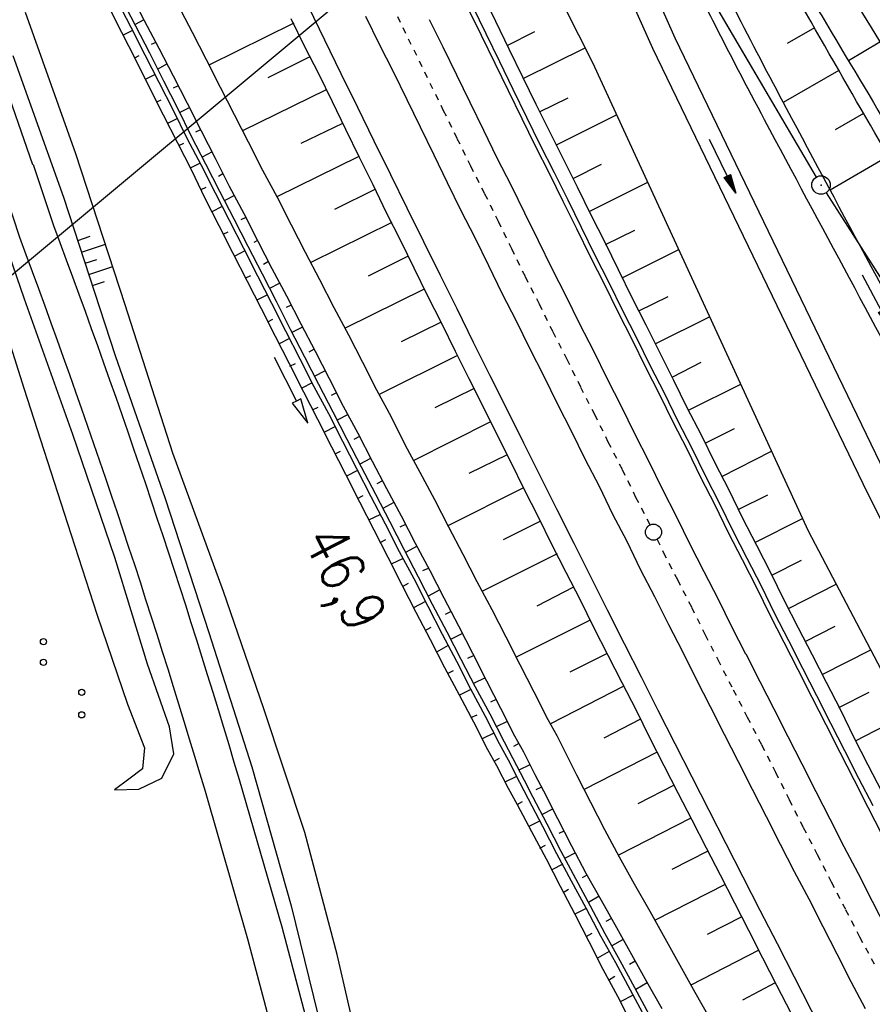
# Model space of a CAD drawing. Extents: x 448150 to 449332, y 437108 to 438384.
# Tile 155 of 172: x 448324 to 448393, y 438033 to 438112. Entities that reach past the tile are written whole.
import ezdxf

# ---------------------------------------------------------------- set-up
doc = ezdxf.new("R2010")
doc.units = 0
doc.header["$LTSCALE"] = 2
doc.header["$MEASUREMENT"] = 0
doc.linetypes.add('ACAD_ISO10W100W', pattern=[0.5, 0.25, -0.25])
doc.linetypes.add('AUSGEZOGEN', pattern=[0])
doc.layers.get('0').update_dxf_attribs({"linetype": 'AUSGEZOGEN'})
for name, color, linetype in [('211-GRENZL-BAB', 7, 'AUSGEZOGEN'), ('211-GRENZP-BAB', 7, 'AUSGEZOGEN'), ('212-GRENZL-BAB', 7, 'AUSGEZOGEN'), ('212-GRENZP-BAB', 7, 'AUSGEZOGEN'), ('BOESCHG', 250, 'AUSGEZOGEN'), ('DB-Bahnachse', 7, 'CONTINUOUS'), ('DB-Bestand', 8, 'CONTINUOUS'), ('DB-Boeschungen', 15, 'CONTINUOUS'), ('DB-Gleisachsen', 7, 'CONTINUOUS'), ('DB-GRABEN', 15, 'AUSGEZOGEN'), ('DB-Kabelanalagen', 15, 'CONTINUOUS'), ('DB-LS-Waende', 15, 'CONTINUOUS'), ('MULDE', 250, 'AUSGEZOGEN'), ('PFEILTOP', 200, 'AUSGEZOGEN'), ('Planeinteilung', 250, 'CONTINUOUS'), ('RAHMEN', 7, 'AUSGEZOGEN'), ('SCHLITZRINNE', 200, 'AUSGEZOGEN')]:
    doc.layers.add(name, color=color, linetype=linetype)
doc.styles.add('ROMANS', font='romans.shx', dxfattribs={"width": 0.8})

# ---------------------------------------------------------------- blocks, each defined once
blk = doc.blocks.new('PRIM_AC1_86')
at = {"layer": 'DB-Bestand', "color": 253, "linetype": 'Continuous'}
for points in [[(723.572, 99.884), (723.734, 101.92)], [(725.46, 99.734), (725.621, 101.771)], [(722.579, 99.962), (722.663, 101.029)], [(724.516, 99.809), (724.595, 100.809)], [(726.403, 99.659), (726.485, 100.687)]]:
    blk.add_lwpolyline(points, dxfattribs=at)
blk = doc.blocks.new('PRIM_A86_149')
at = {"layer": 'DB-Bestand', "color": 253, "linetype": 'Continuous'}
for centre in [(756.502, 86.204), (758.189, 85.502), (751.53, 84.911), (753.069, 84.271)]:
    blk.add_circle(centre, 0.25, dxfattribs=at)
blk = doc.blocks.new('PFEIL2')
at = {"color": 0}
for p, q in [((0.88, 0.002), (-2.401, -0.012)), ((0.881, -0.271), (0.879, 0.276)), ((0.879, 0.276), (2.429, 0.009)), ((0.911, 0.27), (0.879, 0.265)), ((0.965, 0.261), (0.879, 0.246)), ((1.019, 0.252), (0.879, 0.228)), ((1.073, 0.242), (0.879, 0.209)), ((1.127, 0.233), (0.879, 0.191)), ((1.181, 0.224), (0.879, 0.172)), ((1.235, 0.214), (0.879, 0.154)), ((1.289, 0.205), (0.879, 0.135)), ((1.343, 0.196), (0.879, 0.117)), ((1.397, 0.187), (0.879, 0.098)), ((1.451, 0.177), (0.879, 0.08)), ((1.505, 0.168), (0.879, 0.061)), ((1.559, 0.159), (0.88, 0.043)), ((1.613, 0.149), (0.88, 0.024)), ((1.668, 0.14), (0.88, 0.006)), ((1.722, 0.131), (0.88, -0.013)), ((1.776, 0.121), (0.88, -0.031)), ((1.83, 0.112), (0.88, -0.05)), ((1.884, 0.103), (0.88, -0.068)), ((1.938, 0.094), (0.88, -0.087)), ((1.992, 0.084), (0.88, -0.105)), ((2.046, 0.075), (0.88, -0.124)), ((2.1, 0.066), (0.88, -0.142)), ((2.154, 0.056), (0.88, -0.161)), ((2.208, 0.047), (0.88, -0.179)), ((2.262, 0.038), (0.881, -0.198)), ((2.316, 0.029), (0.881, -0.216)), ((2.37, 0.019), (0.881, -0.235)), ((2.424, 0.01), (0.881, -0.253)), ((2.429, 0.009), (0.881, -0.271))]:
    blk.add_line(p, q, dxfattribs=at)
blk = doc.blocks.new('1135594')
at = {"layer": 'RAHMEN'}
blk.add_line((25, 589), (25, 5), dxfattribs=at)
blk = doc.blocks.new('GST')
at = {"color": 0}
blk.add_circle((0, 0), 0.75, dxfattribs=at)
blk.add_point((0, 0), dxfattribs=at)

msp = doc.modelspace()

# ---------------------------------------------------------------- hatches: boundary and pattern name
at = {"layer": 'SCHLITZRINNE'}
h = msp.add_hatch(dxfattribs=at)
h.set_pattern_fill('_USER,_O', color=256, scale=1.5, angle=45, pattern_type=0)
h.set_pattern_definition([(346.6471, (448402.703, 438130.2319), (0.3464215, 1.459449), [])])
edge = h.paths.add_edge_path()
edge.add_arc((449904.241, 439087.127), 1777.856, 203.318125, 203.482666)
edge.add_arc((450830.09, 439489.365), 2787.308, 203.482666, 203.768673)
edge.add_arc((449457.11, 438884.705), 1287.078, 203.768673, 204.197754)
edge.add_arc((451276.919, 439702.474), 3282.184, 204.197754, 204.466449)
edge.add_arc((449906.006, 439078.682), 1776.024, 204.466449, 205.272973)
edge.add_arc((449910.816, 439080.953), 1781.344, 205.272973, 206.078292)
edge.add_arc((451264.489, 439743.474), 3288.448, 206.078292, 206.346738)
edge.add_arc((449467.425, 438853.485), 1283.076, 206.346738, 206.776498)
edge.add_arc((450802.564, 439527.226), 2778.577, 206.776498, 207.063192)
edge.add_arc((449911.383, 439071.907), 1777.817, 207.063191, 207.421606)
edge.add_arc((450110.431, 439175.179), 2002.061, 207.421606, 207.779675)
edge.add_arc((450110.948, 439175.452), 2002.646, 207.779675, 208.137692)
edge.add_arc((450111.73, 439175.87), 2003.533, 208.137692, 208.495408)
edge.add_arc((450113.785, 439176.985), 2005.87, 208.495408, 208.852916)
edge.add_arc((450109.179, 439174.448), 2000.613, 208.852916, 209.211314)
edge.add_arc((450108.358, 439173.989), 1999.672, 209.211314, 209.569796)
edge.add_arc((450107.203, 439173.333), 1998.343, 209.569796, 209.928803)
edge.add_arc((450102.314, 439170.519), 1992.703, 209.928803, 210.288319)
edge.add_arc((450111.316, 439175.777), 2003.127, 210.288319, 210.645775)
edge.add_arc((450119.743, 439180.769), 2012.922, 210.645775, 211.002361)
edge.add_arc((450119.644, 439180.71), 2012.806, 211.002361, 211.359165)
edge.add_arc((450107.59, 439173.364), 1998.691, 211.359165, 211.717226)
edge.add_arc((450101.479, 439169.587), 1991.506, 211.717226, 212.076564)
edge.add_arc((450113.556, 439177.156), 2005.759, 212.076564, 212.434624)
edge.add_arc((450112.626, 439176.565), 2004.657, 212.434624, 212.79251)
edge.add_arc((450107.744, 439173.42), 1998.85, 212.79251, 213.150917)
edge.add_arc((450108.762, 439174.085), 2000.066, 213.150917, 213.509547)
edge.add_arc((450105.418, 439171.871), 1996.056, 213.509547, 213.868537)
edge.add_arc((450110.46, 439175.254), 2002.127, 213.868537, 214.225936)
edge.add_arc((450122.838, 439183.675), 2017.098, 214.225936, 214.582007)
edge.add_arc((450116.672, 439179.424), 2009.609, 214.582007, 214.939825)
edge.add_arc((450097.028, 439165.7), 1985.645, 214.939825, 215.299796)
edge.add_arc((450097.522, 439166.05), 1986.251, 215.299796, 215.6597)
edge.add_arc((450116.045, 439179.34), 2009.049, 215.6597, 216.017557)
edge.add_arc((450123.924, 439185.069), 2018.791, 216.017557, 216.373476)
edge.add_arc((450109.338, 439174.325), 2000.675, 216.373476, 216.722463)
edge.add_arc((450119.644, 439180.71), 2013.306, 211.128908, 211.359165)
edge.add_arc((450107.59, 439173.364), 1999.191, 211.359165, 211.717226)
edge.add_arc((450101.479, 439169.587), 1992.006, 211.717226, 212.076564)
edge.add_arc((450113.556, 439177.156), 2006.259, 212.076564, 212.234447)
h = msp.add_hatch(dxfattribs=at)
h.set_pattern_fill('_USER,_O', color=256, scale=1.5, angle=45, pattern_type=0)
h.set_pattern_definition([(347.6119, (448421.49, 438100.1306), (0.321798, 1.4650754), [])])
edge = h.paths.add_edge_path()
edge.add_arc((449904.241, 439087.127), 1777.856, 203.318125, 203.482666)
edge.add_arc((450830.09, 439489.365), 2787.308, 203.482666, 203.768673)
edge.add_arc((449457.11, 438884.705), 1287.078, 203.768673, 204.197754)
edge.add_arc((451276.919, 439702.474), 3282.184, 204.197754, 204.466449)
edge.add_arc((449906.006, 439078.682), 1776.024, 204.466449, 205.272973)
edge.add_arc((449910.816, 439080.953), 1781.344, 205.272973, 206.078292)
edge.add_arc((451264.489, 439743.474), 3288.448, 206.078292, 206.346738)
edge.add_arc((449467.425, 438853.485), 1283.076, 206.346738, 206.776498)
edge.add_arc((450802.564, 439527.226), 2778.577, 206.776498, 207.063192)
edge.add_arc((449911.383, 439071.907), 1777.817, 207.063191, 207.421606)
edge.add_arc((450110.431, 439175.179), 2002.061, 207.421606, 207.779675)
edge.add_arc((450110.948, 439175.452), 2002.646, 207.779675, 208.137692)
edge.add_arc((450111.73, 439175.87), 2003.533, 208.137692, 208.495408)
edge.add_arc((450113.785, 439176.985), 2005.87, 208.495408, 208.852916)
edge.add_arc((450109.179, 439174.448), 2000.613, 208.852916, 209.211314)
edge.add_arc((450108.358, 439173.989), 1999.672, 209.211314, 209.569796)
edge.add_arc((450107.203, 439173.333), 1998.343, 209.569796, 209.928803)
edge.add_arc((450102.314, 439170.519), 1992.703, 209.928803, 210.288319)
edge.add_arc((450111.316, 439175.777), 2003.127, 210.288319, 210.645775)
edge.add_arc((450119.743, 439180.769), 2012.922, 210.645775, 211.002361)
edge.add_arc((450119.644, 439180.71), 2012.806, 211.002361, 211.359165)
edge.add_arc((450107.59, 439173.364), 1998.691, 211.359165, 211.717226)
edge.add_arc((450101.479, 439169.587), 1991.506, 211.717226, 212.076564)
edge.add_arc((450113.556, 439177.156), 2005.759, 212.076564, 212.434624)
edge.add_arc((450112.626, 439176.565), 2004.657, 212.434624, 212.79251)
edge.add_arc((450107.744, 439173.42), 1998.85, 212.79251, 213.150917)
edge.add_arc((450108.762, 439174.085), 2000.066, 213.150917, 213.509547)
edge.add_arc((450105.418, 439171.871), 1996.056, 213.509547, 213.868537)
edge.add_arc((450110.46, 439175.254), 2002.127, 213.868537, 214.225936)
edge.add_arc((450122.838, 439183.675), 2017.098, 214.225936, 214.582007)
edge.add_arc((450116.672, 439179.424), 2009.609, 214.582007, 214.939825)
edge.add_arc((450097.028, 439165.7), 1985.645, 214.939825, 215.299796)
edge.add_arc((450097.522, 439166.05), 1986.251, 215.299796, 215.6597)
edge.add_arc((450116.045, 439179.34), 2009.049, 215.6597, 216.017557)
edge.add_arc((450123.924, 439185.069), 2018.791, 216.017557, 216.373476)
edge.add_arc((450109.338, 439174.325), 2000.675, 216.373476, 216.722463)
edge.add_arc((450113.556, 439177.156), 2006.259, 212.277367, 212.434624)
edge.add_arc((450112.626, 439176.565), 2005.157, 212.434624, 212.79251)
edge.add_arc((450107.744, 439173.42), 1999.35, 212.79251, 213.090756)
h = msp.add_hatch(dxfattribs=at)
h.set_pattern_fill('_USER,_O', color=256, scale=1.5, angle=45, pattern_type=0)
h.set_pattern_definition([(348.87313, (448443.181, 438066.7889), (0.289473, 1.4718034), [])])
edge = h.paths.add_edge_path()
edge.add_arc((449904.241, 439087.127), 1777.856, 203.318125, 203.482666)
edge.add_arc((450830.09, 439489.365), 2787.308, 203.482666, 203.768673)
edge.add_arc((449457.11, 438884.705), 1287.078, 203.768673, 204.197754)
edge.add_arc((451276.919, 439702.474), 3282.184, 204.197754, 204.466449)
edge.add_arc((449906.006, 439078.682), 1776.024, 204.466449, 205.272973)
edge.add_arc((449910.816, 439080.953), 1781.344, 205.272973, 206.078292)
edge.add_arc((451264.489, 439743.474), 3288.448, 206.078292, 206.346738)
edge.add_arc((449467.425, 438853.485), 1283.076, 206.346738, 206.776498)
edge.add_arc((450802.564, 439527.226), 2778.577, 206.776498, 207.063192)
edge.add_arc((449911.383, 439071.907), 1777.817, 207.063191, 207.421606)
edge.add_arc((450110.431, 439175.179), 2002.061, 207.421606, 207.779675)
edge.add_arc((450110.948, 439175.452), 2002.646, 207.779675, 208.137692)
edge.add_arc((450111.73, 439175.87), 2003.533, 208.137692, 208.495408)
edge.add_arc((450113.785, 439176.985), 2005.87, 208.495408, 208.852916)
edge.add_arc((450109.179, 439174.448), 2000.613, 208.852916, 209.211314)
edge.add_arc((450108.358, 439173.989), 1999.672, 209.211314, 209.569796)
edge.add_arc((450107.203, 439173.333), 1998.343, 209.569796, 209.928803)
edge.add_arc((450102.314, 439170.519), 1992.703, 209.928803, 210.288319)
edge.add_arc((450111.316, 439175.777), 2003.127, 210.288319, 210.645775)
edge.add_arc((450119.743, 439180.769), 2012.922, 210.645775, 211.002361)
edge.add_arc((450119.644, 439180.71), 2012.806, 211.002361, 211.359165)
edge.add_arc((450107.59, 439173.364), 1998.691, 211.359165, 211.717226)
edge.add_arc((450101.479, 439169.587), 1991.506, 211.717226, 212.076564)
edge.add_arc((450113.556, 439177.156), 2005.759, 212.076564, 212.434624)
edge.add_arc((450112.626, 439176.565), 2004.657, 212.434624, 212.79251)
edge.add_arc((450107.744, 439173.42), 1998.85, 212.79251, 213.150917)
edge.add_arc((450108.762, 439174.085), 2000.066, 213.150917, 213.509547)
edge.add_arc((450105.418, 439171.871), 1996.056, 213.509547, 213.868537)
edge.add_arc((450110.46, 439175.254), 2002.127, 213.868537, 214.225936)
edge.add_arc((450122.838, 439183.675), 2017.098, 214.225936, 214.582007)
edge.add_arc((450116.672, 439179.424), 2009.609, 214.582007, 214.939825)
edge.add_arc((450097.028, 439165.7), 1985.645, 214.939825, 215.299796)
edge.add_arc((450097.522, 439166.05), 1986.251, 215.299796, 215.6597)
edge.add_arc((450116.045, 439179.34), 2009.049, 215.6597, 216.017557)
edge.add_arc((450123.924, 439185.069), 2018.791, 216.017557, 216.373476)
edge.add_arc((450109.338, 439174.325), 2000.675, 216.373476, 216.722463)
edge.add_arc((450107.744, 439173.42), 1999.35, 213.133824, 213.150917)
edge.add_arc((450108.762, 439174.085), 2000.566, 213.150917, 213.509547)
edge.add_arc((450105.418, 439171.871), 1996.556, 213.509547, 213.868537)
edge.add_arc((450110.46, 439175.254), 2002.627, 213.868537, 214.225936)
edge.add_arc((450122.838, 439183.675), 2017.598, 214.225936, 214.582007)
edge.add_arc((450116.672, 439179.424), 2010.109, 214.582007, 214.805817)

# ---------------------------------------------------------------- linework, layer by layer
at = {"layer": '211-GRENZL-BAB', "flags": 128}
for points in [[(448388.09, 438099.566), (448356.986, 438152.543)], [(448388.875, 438098.288), (448401.338, 438078.849)]]:
    msp.add_lwpolyline(points, dxfattribs=at)
at = {"layer": '212-GRENZL-BAB', "flags": 128}
for points in [[(448388.09, 438099.567), (448369.814, 438130.694)], [(448388.875, 438098.288), (448409.215, 438066.562)]]:
    msp.add_lwpolyline(points, dxfattribs=at)
at = {"layer": 'BOESCHG'}
for p, q in [((448387.935, 438111.654), (448385.736, 438110.396)), ((448390.685, 438108.998), (448393.234, 438110.521)), ((448389.924, 438108.184), (448385.408, 438105.592)), ((448391.92, 438104.717), (448389.612, 438103.382)), ((448393.932, 438101.26), (448389.205, 438098.494))]:
    msp.add_line(p, q, dxfattribs=at)
msp.add_lwpolyline([(448350.993, 438147.555), (448357.453, 438133.515), (448369.955, 438108.841), (448387.434, 438070.894), (448413.496, 438021.297), (448441.736, 437968.594), (448452.56, 437949.707), (448465.649, 437926.233)], dxfattribs=at)
at = {"layer": 'BOESCHG', "flags": 128}
for points in [[(448379.349, 438127.959, -0.000261), (448391.578, 438107.504, -0.000529), (448397.599, 438097.397, -0.000088), (448414.225, 438069.409, 0.000498), (448417.178, 438064.446, 0.005422), (448424.455, 438052.543, 0.003603), (448435.728, 438034.827, 0.004021), (448440.725, 438027.233, 0.002111), (448450.417, 438012.889, 0.006524), (448455.937, 438005.017, 0.001802), (448476.395, 437976.85, 0.012201), (448477.526, 437975.38, 0.002652), (448482.929, 437968.778)], [(448482.122, 437967.893, -0.000944), (448476.91, 437974.806, -0.004303), (448475.783, 437976.334, -0.00062), (448452.409, 438008.685, -0.005394), (448449.768, 438012.434, -0.00315), (448443.887, 438021.093, -0.002068), (448435.071, 438034.372, -0.002776), (448423.085, 438052.809, -0.004709), (448416.183, 438063.782, -0.003954), (448415.535, 438064.852, -0.000133), (448396.591, 438096.746, -0.003573), (448390.613, 438106.983, -0.001784), (448378.861, 438127.61)]]:
    msp.add_lwpolyline(points, format="xyb", dxfattribs=at)
at = {"layer": 'DB-Bahnachse', "linetype": 'ACAD_ISO10W100W'}
for p, q in [((448345.788, 438129.641), (448357.854, 438104.961)), ((448357.854, 438104.961), (448358.96, 438102.692)), ((448358.96, 438102.692), (448360.05, 438100.47)), ((448360.05, 438100.47), (448361.203, 438098.216)), ((448361.203, 438098.216), (448362.292, 438095.994)), ((448362.292, 438095.994), (448363.382, 438093.772)), ((448363.382, 438093.772), (448364.488, 438091.502)), ((448364.488, 438091.502), (448365.625, 438089.296)), ((448365.625, 438089.296), (448366.73, 438087.026)), ((448366.73, 438087.026), (448367.868, 438084.82)), ((448367.868, 438084.82), (448368.973, 438082.55)), ((448368.973, 438082.55), (448370.111, 438080.344)), ((448370.111, 438080.344), (448371.201, 438078.122)), ((448371.201, 438078.122), (448372.353, 438075.868)), ((448372.353, 438075.868), (448373.443, 438073.646)), ((448373.443, 438073.646), (448374.596, 438071.392)), ((448374.596, 438071.392), (448374.602, 438071.381)), ((448375.174, 438070.214), (448375.686, 438069.17)), ((448375.686, 438069.17), (448376.824, 438066.963)), ((448376.824, 438066.963), (448377.977, 438064.709)), ((448377.977, 438064.709), (448379.066, 438062.487)), ((448379.066, 438062.487), (448380.094, 438060.494)), ((448380.094, 438060.494), (448381.357, 438058.027)), ((448381.357, 438058.027), (448382.494, 438055.82)), ((448382.494, 438055.82), (448383.647, 438053.566)), ((448383.647, 438053.566), (448384.785, 438051.359)), ((448384.785, 438051.359), (448385.874, 438049.138)), ((448385.874, 438049.138), (448387.027, 438046.883)), ((448387.027, 438046.883), (448388.165, 438044.677)), ((448388.165, 438044.677), (448389.302, 438042.47)), ((448389.302, 438042.47), (448390.455, 438040.216)), ((448390.455, 438040.216), (448391.593, 438038.01)), ((448391.593, 438038.01), (448392.778, 438035.819))]:
    msp.add_line(p, q, dxfattribs=at)
at = {"layer": 'DB-Bahnachse', "linetype": 'Continuous'}
msp.add_ellipse((448374.888, 438070.797), major_axis=(-0.46, 0.46), ratio=1, start_param=2.750434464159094, end_param=9.03361977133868, dxfattribs=at)
at = {"layer": 'DB-Bestand', "linetype": 'Continuous'}
for p, q in [((448328.08, 438101.455), (448323.981, 438112.907)), ((448322.973, 438109.414), (448327.077, 438097.946)), ((448324.575, 438100.544), (448322.014, 438107.952)), ((448332.071, 438089.221), (448328.08, 438101.455)), ((448323.902, 438089.673), (448320.224, 438100.364)), ((448326.28, 438095.613), (448324.645, 438100.567)), ((448323.517, 438094.66), (448321.882, 438099.614)), ((448327.077, 438097.946), (448331.262, 438085.101)), ((448320.167, 438094.112), (448323.858, 438082.456)), ((448327.824, 438078.719), (448323.902, 438089.673)), ((448335.934, 438077.199), (448332.071, 438089.221)), ((448331.262, 438085.101), (448335.297, 438073.528)), ((448323.858, 438082.456), (448327.397, 438071.493)), ((448331.232, 438068.733), (448327.824, 438078.719)), ((448340.043, 438065.999), (448335.934, 438077.199)), ((448335.297, 438073.528), (448338.857, 438062.669)), ((448327.397, 438071.493), (448329.776, 438064.143)), ((448333.878, 438060.112), (448331.232, 438068.733)), ((448343.271, 438056.577), (448340.043, 438065.999)), ((448329.776, 438064.143), (448332.251, 438056.856)), ((448338.857, 438062.669), (448342.34, 438051.788)), ((448335.651, 438055.021), (448333.878, 438060.112)), ((448332.251, 438056.856), (448333.641, 438053.322)), ((448346.618, 438046.456), (448343.271, 438056.577)), ((448336.015, 438052.842), (448335.651, 438055.021)), ((448333.641, 438053.322), (448333.482, 438051.625)), ((448335.033, 438050.875), (448336.015, 438052.842)), ((448333.482, 438051.625), (448332.374, 438050.788)), ((448342.34, 438051.788), (448345.518, 438040.52)), ((448332.374, 438050.788), (448331.194, 438049.913)), ((448333.173, 438049.985), (448335.033, 438050.875)), ((448341.332, 438050.735), (448341.332, 438050.735)), ((448344.785, 438038.791), (448341.332, 438050.735)), ((448331.194, 438049.913), (448333.173, 438049.985)), ((448338.569, 438049.782), (448338.569, 438049.782)), ((448342.022, 438037.838), (448338.569, 438049.782)), ((448349.244, 438036.579), (448346.618, 438046.456)), ((448345.518, 438040.52), (448347.695, 438031.728)), ((448347.071, 438030.166), (448344.785, 438038.791)), ((448344.308, 438029.213), (448342.022, 438037.838)), ((448351.46, 438026.965), (448349.244, 438036.579))]:
    msp.add_line(p, q, dxfattribs=at)
for centre in [(447702.074, 437861.294), (447699.311, 437860.341)]:
    msp.add_ellipse(centre, major_axis=(-256.1, 615.59), ratio=1, start_param=4.606245, end_param=4.677255, dxfattribs=at)
at = {"layer": 'DB-Boeschungen', "linetype": 'Continuous'}
for p, q in [((448360.974, 438114.453), (448362.079, 438112.184)), ((448336.302, 438113.564), (448337.504, 438111.315)), ((448345.729, 438112.024), (448338.84, 438108.629)), ((448345.495, 438112.421), (448346.6, 438110.151)), ((448362.079, 438112.184), (448363.169, 438109.962)), ((448337.504, 438111.315), (448338.639, 438109.088)), ((448363.026, 438110.233), (448365.282, 438111.348)), ((448346.6, 438110.151), (448347.737, 438107.945)), ((448363.169, 438109.962), (448364.275, 438107.692)), ((448364.368, 438107.565), (448369.354, 438110.027)), ((448338.639, 438109.088), (448339.774, 438106.86)), ((448347.036, 438109.294), (448343.64, 438107.612)), ((448347.737, 438107.945), (448348.843, 438105.675)), ((448364.275, 438107.692), (448365.364, 438105.47)), ((448339.774, 438106.86), (448340.908, 438104.632)), ((448348.362, 438106.634), (448341.589, 438103.296)), ((448348.843, 438105.675), (448349.933, 438103.453)), ((448365.364, 438105.47), (448366.454, 438103.248)), ((448365.661, 438104.842), (448367.979, 438105.987)), ((448340.908, 438104.632), (448342.043, 438102.405)), ((448367.023, 438102.169), (448371.901, 438104.616)), ((448349.683, 438103.898), (448346.318, 438102.279)), ((448349.933, 438103.453), (448351.038, 438101.184)), ((448366.454, 438103.248), (448367.607, 438100.994)), ((448342.043, 438102.405), (448343.201, 438100.133)), ((448350.997, 438101.243), (448344.358, 438097.972)), ((448351.038, 438101.184), (448352.128, 438098.962)), ((448367.607, 438100.994), (448368.697, 438098.772)), ((448368.37, 438099.455), (448370.68, 438100.618)), ((448343.201, 438100.133), (448344.38, 438097.928)), ((448369.662, 438096.773), (448374.423, 438099.14)), ((448352.314, 438098.547), (448349.039, 438096.935)), ((448352.128, 438098.962), (448353.233, 438096.692)), ((448368.697, 438098.772), (448369.803, 438096.503)), ((448344.38, 438097.928), (448345.515, 438095.7)), ((448353.233, 438096.692), (448354.386, 438094.438)), ((448353.676, 438095.874), (448347.126, 438092.649)), ((448369.803, 438096.503), (448370.94, 438094.296)), ((448345.515, 438095.7), (448346.65, 438093.473)), ((448371.002, 438094.106), (448373.371, 438095.268)), ((448354.386, 438094.438), (448355.476, 438092.216)), ((448370.94, 438094.296), (448372.03, 438092.074)), ((448346.65, 438093.473), (448347.83, 438091.268)), ((448372.357, 438091.392), (448376.936, 438093.685)), ((448355.009, 438093.168), (448351.755, 438091.533)), ((448355.476, 438092.216), (448356.581, 438089.947)), ((448372.03, 438092.074), (448373.135, 438089.805)), ((448347.83, 438091.268), (448348.987, 438088.996)), ((448356.311, 438090.482), (448349.894, 438087.326)), ((448356.581, 438089.947), (448357.719, 438087.74)), ((448373.135, 438089.805), (448374.273, 438087.598)), ((448373.696, 438088.725), (448376.071, 438089.901)), ((448348.987, 438088.996), (448350.167, 438086.791)), ((448375.036, 438086.059), (448379.442, 438088.245)), ((448357.673, 438087.809), (448354.442, 438086.22)), ((448357.719, 438087.74), (448358.824, 438085.471)), ((448374.273, 438087.598), (448375.363, 438085.376)), ((448350.167, 438086.791), (448351.302, 438084.563)), ((448358.824, 438085.471), (448359.914, 438083.249)), ((448358.995, 438085.106), (448352.662, 438081.944)), ((448375.363, 438085.376), (448376.515, 438083.122)), ((448351.302, 438084.563), (448352.437, 438082.336)), ((448376.391, 438083.344), (448378.757, 438084.561)), ((448359.914, 438083.249), (448361.067, 438080.995)), ((448376.515, 438083.122), (448377.605, 438080.9)), ((448352.437, 438082.336), (448353.616, 438080.131)), ((448360.352, 438082.44), (448357.166, 438080.873)), ((448377.73, 438080.678), (448381.956, 438082.786)), ((448361.067, 438080.995), (448362.157, 438078.773)), ((448377.605, 438080.9), (448378.743, 438078.694)), ((448353.616, 438080.131), (448354.774, 438077.859)), ((448361.69, 438079.725), (448355.452, 438076.594)), ((448379.07, 438078.011), (448381.453, 438079.203)), ((448362.157, 438078.773), (448363.31, 438076.519)), ((448378.743, 438078.694), (448379.848, 438076.424)), ((448354.774, 438077.859), (448355.953, 438075.654)), ((448363.031, 438077.072), (448359.934, 438075.55)), ((448380.425, 438075.297), (448384.459, 438077.354)), ((448363.31, 438076.519), (448364.415, 438074.249)), ((448379.848, 438076.424), (448380.986, 438074.218)), ((448355.953, 438075.654), (448357.133, 438073.449)), ((448364.348, 438074.376), (448358.222, 438071.311)), ((448364.415, 438074.249), (448365.552, 438072.042)), ((448380.986, 438074.218), (448382.075, 438071.996)), ((448381.764, 438072.63), (448384.155, 438073.832)), ((448357.133, 438073.449), (448358.268, 438071.222)), ((448365.552, 438072.042), (448366.658, 438069.773)), ((448382.075, 438071.996), (448383.228, 438069.742)), ((448383.104, 438069.964), (448386.964, 438071.914)), ((448358.268, 438071.222), (448359.447, 438069.017)), ((448365.724, 438071.678), (448362.692, 438070.167)), ((448366.658, 438069.773), (448367.795, 438067.566)), ((448383.228, 438069.742), (448384.366, 438067.535)), ((448359.447, 438069.017), (448360.582, 438066.789)), ((448367.072, 438069.03), (448361.035, 438066.01)), ((448384.491, 438067.313), (448386.878, 438068.525)), ((448367.795, 438067.566), (448368.948, 438065.312)), ((448384.366, 438067.535), (448385.456, 438065.313)), ((448360.582, 438066.789), (448361.784, 438064.54)), ((448368.403, 438066.344), (448365.434, 438064.802)), ((448385.822, 438064.61), (448389.698, 438066.585)), ((448368.948, 438065.312), (448370.038, 438063.09)), ((448385.456, 438065.313), (448386.609, 438063.059)), ((448361.784, 438064.54), (448362.919, 438062.312)), ((448369.751, 438063.661), (448363.759, 438060.664)), ((448387.184, 438061.937), (448389.622, 438063.179)), ((448362.919, 438062.312), (448364.054, 438060.085)), ((448370.038, 438063.09), (448371.191, 438060.836)), ((448386.609, 438063.059), (448387.746, 438060.852)), ((448371.145, 438060.979), (448368.113, 438059.468)), ((448371.191, 438060.836), (448372.328, 438058.63)), ((448387.746, 438060.852), (448388.883, 438058.646)), ((448388.572, 438059.281), (448392.496, 438061.261)), ((448364.054, 438060.085), (448365.189, 438057.857)), ((448372.328, 438058.63), (448373.481, 438056.376)), ((448388.883, 438058.646), (448390.036, 438056.392)), ((448365.189, 438057.857), (448366.324, 438055.63)), ((448372.484, 438058.312), (448366.531, 438055.274)), ((448389.908, 438056.591), (448392.361, 438057.841)), ((448373.481, 438056.376), (448374.571, 438054.154)), ((448390.036, 438056.392), (448391.126, 438054.17)), ((448391.267, 438053.9), (448395.276, 438055.971)), ((448366.324, 438055.63), (448367.049, 438054.316)), ((448373.837, 438055.642), (448370.852, 438054.121)), ((448367.049, 438054.316), (448367.98, 438052.489)), ((448374.571, 438054.154), (448375.724, 438051.9)), ((448391.126, 438054.17), (448392.264, 438051.963)), ((448375.199, 438052.969), (448369.274, 438049.95)), ((448367.98, 438052.489), (448368.661, 438051.153)), ((448392.264, 438051.963), (448393.401, 438049.757)), ((448368.661, 438051.153), (448369.796, 438048.925)), ((448375.724, 438051.9), (448376.861, 438049.693)), ((448376.561, 438050.296), (448373.62, 438048.798)), ((448376.861, 438049.693), (448377.999, 438047.487)), ((448369.796, 438048.925), (448370.931, 438046.698)), ((448377.923, 438047.623), (448372.042, 438044.626)), ((448377.999, 438047.487), (448379.152, 438045.233)), ((448370.931, 438046.698), (448372.11, 438044.493)), ((448379.285, 438044.95), (448376.389, 438043.474)), ((448379.152, 438045.233), (448380.289, 438043.026)), ((448372.11, 438044.493), (448373.334, 438042.311)), ((448380.289, 438043.026), (448381.442, 438040.772)), ((448373.334, 438042.311), (448374.581, 438040.084)), ((448380.695, 438042.264), (448374.964, 438039.351)), ((448374.581, 438040.084), (448375.805, 438037.902)), ((448381.442, 438040.772), (448382.58, 438038.566)), ((448382.053, 438039.626), (448379.246, 438038.196)), ((448382.58, 438038.566), (448383.733, 438036.311)), ((448375.805, 438037.902), (448377.029, 438035.72)), ((448383.421, 438036.946), (448377.929, 438034.11)), ((448383.733, 438036.311), (448384.87, 438034.105)), ((448377.029, 438035.72), (448378.253, 438033.537)), ((448384.761, 438034.28), (448382.109, 438032.893)), ((448384.87, 438034.105), (448386.023, 438031.851)), ((448378.253, 438033.537), (448379.477, 438031.355))]:
    msp.add_line(p, q, dxfattribs=at)
at = {"layer": 'DB-Gleisachsen', "linetype": 'Continuous'}
for p, q in [((448351.536, 438112.596), (448352.641, 438110.327)), ((448356.72, 438112.335), (448357.81, 438110.113)), ((448352.641, 438110.327), (448353.779, 438108.12)), ((448357.81, 438110.113), (448358.916, 438107.844)), ((448353.779, 438108.12), (448354.884, 438105.85)), ((448358.916, 438107.844), (448360.005, 438105.622)), ((448354.884, 438105.85), (448355.974, 438103.628)), ((448360.005, 438105.622), (448361.111, 438103.352)), ((448355.974, 438103.628), (448357.079, 438101.359)), ((448361.111, 438103.352), (448362.201, 438101.13)), ((448357.079, 438101.359), (448358.169, 438099.137)), ((448362.201, 438101.13), (448363.354, 438098.876)), ((448358.169, 438099.137), (448359.275, 438096.867)), ((448363.354, 438098.876), (448364.443, 438096.654)), ((448359.275, 438096.867), (448360.412, 438094.661)), ((448364.443, 438096.654), (448365.533, 438094.432)), ((448360.412, 438094.661), (448361.517, 438092.391)), ((448365.533, 438094.432), (448366.639, 438092.163)), ((448361.517, 438092.391), (448362.607, 438090.17)), ((448366.639, 438092.163), (448367.776, 438089.956)), ((448362.607, 438090.17), (448363.76, 438087.915)), ((448367.776, 438089.956), (448368.881, 438087.687)), ((448363.76, 438087.915), (448364.85, 438085.693)), ((448368.881, 438087.687), (448370.019, 438085.48)), ((448364.85, 438085.693), (448366.003, 438083.439)), ((448370.019, 438085.48), (448371.124, 438083.211)), ((448366.003, 438083.439), (448367.093, 438081.217)), ((448371.124, 438083.211), (448372.262, 438081.004)), ((448367.093, 438081.217), (448368.246, 438078.963)), ((448372.262, 438081.004), (448373.352, 438078.782)), ((448368.246, 438078.963), (448369.336, 438076.741)), ((448373.352, 438078.782), (448374.505, 438076.528)), ((448369.336, 438076.741), (448370.473, 438074.535)), ((448374.505, 438076.528), (448375.594, 438074.306)), ((448370.473, 438074.535), (448371.578, 438072.265)), ((448375.594, 438074.306), (448376.747, 438072.052)), ((448371.578, 438072.265), (448372.716, 438070.059)), ((448376.747, 438072.052), (448377.837, 438069.83)), ((448372.716, 438070.059), (448373.821, 438067.789)), ((448377.837, 438069.83), (448378.975, 438067.624)), ((448373.821, 438067.789), (448374.959, 438065.583)), ((448378.975, 438067.624), (448380.128, 438065.369)), ((448374.959, 438065.583), (448376.112, 438063.329)), ((448380.128, 438065.369), (448381.217, 438063.148)), ((448376.112, 438063.329), (448377.249, 438061.122)), ((448381.217, 438063.148), (448382.355, 438060.941)), ((448377.249, 438061.122), (448378.339, 438058.9)), ((448382.355, 438060.941), (448382.357, 438060.936)), ((448382.361, 438060.939), (448383.496, 438058.711)), ((448378.339, 438058.9), (448378.343, 438058.892)), ((448378.343, 438058.892), (448379.478, 438056.664)), ((448383.496, 438058.711), (448384.631, 438056.484)), ((448379.478, 438056.664), (448380.613, 438054.436)), ((448384.631, 438056.484), (448385.766, 438054.256)), ((448380.613, 438054.436), (448381.748, 438052.209)), ((448385.766, 438054.256), (448386.901, 438052.029)), ((448381.748, 438052.209), (448382.883, 438049.981)), ((448386.901, 438052.029), (448388.036, 438049.801)), ((448382.883, 438049.981), (448384.018, 438047.754)), ((448388.036, 438049.801), (448389.171, 438047.573)), ((448384.018, 438047.754), (448385.153, 438045.526)), ((448389.171, 438047.573), (448390.306, 438045.346)), ((448385.153, 438045.526), (448386.288, 438043.299)), ((448390.306, 438045.346), (448391.485, 438043.141)), ((448386.288, 438043.299), (448387.467, 438041.094)), ((448391.485, 438043.141), (448392.62, 438040.914)), ((448387.467, 438041.094), (448388.602, 438038.866)), ((448392.62, 438040.914), (448393.755, 438038.686)), ((448388.602, 438038.866), (448389.737, 438036.639)), ((448389.737, 438036.639), (448390.872, 438034.411)), ((448390.872, 438034.411), (448392.051, 438032.206))]:
    msp.add_line(p, q, dxfattribs=at)
at = {"layer": 'DB-GRABEN', "linetype": 'Continuous'}
for p, q in [((448332.472, 438114.474), (448333.607, 438112.246)), ((448330.645, 438113.543), (448331.78, 438111.315)), ((448331.403, 438113.929), (448332.538, 438111.701)), ((448331.738, 438114.08), (448332.891, 438111.826)), ((448333.584, 438112.291), (448332.871, 438111.927)), ((448332.891, 438111.826), (448334.029, 438109.62)), ((448333.607, 438112.246), (448334.809, 438109.997)), ((448331.78, 438111.315), (448332.915, 438109.088)), ((448332.674, 438111.434), (448331.916, 438111.048)), ((448332.538, 438111.701), (448333.672, 438109.474)), ((448334.541, 438110.47), (448334.176, 438110.298)), ((448332.84, 438109.233), (448333.205, 438109.404)), ((448333.672, 438109.474), (448334.807, 438107.246)), ((448334.029, 438109.62), (448335.182, 438107.365)), ((448334.809, 438109.997), (448335.944, 438107.769)), ((448332.915, 438109.088), (448334.005, 438106.838)), ((448335.429, 438108.708), (448334.714, 438108.318)), ((448334.49, 438107.87), (448333.732, 438107.484)), ((448334.807, 438107.246), (448335.965, 438104.974)), ((448335.182, 438107.365), (448336.319, 438105.159)), ((448335.944, 438107.769), (448337.079, 438105.542)), ((448334.005, 438106.838), (448335.14, 438104.61)), ((448336.352, 438106.967), (448335.951, 438106.763)), ((448334.631, 438105.662), (448334.996, 438105.833)), ((448337.079, 438105.542), (448338.214, 438103.314)), ((448335.14, 438104.61), (448336.298, 438102.338)), ((448335.965, 438104.974), (448337.055, 438102.724)), ((448336.319, 438105.159), (448337.424, 438102.889)), ((448337.26, 438105.185), (448336.503, 438104.799)), ((448336.305, 438104.306), (448335.504, 438103.897)), ((448338.168, 438103.403), (448337.767, 438103.199)), ((448338.214, 438103.314), (448339.349, 438101.086)), ((448336.298, 438102.338), (448337.433, 438100.11)), ((448336.411, 438102.115), (448336.812, 438102.32)), ((448337.055, 438102.724), (448338.235, 438100.519)), ((448337.424, 438102.889), (448338.577, 438100.635)), ((448339.106, 438101.596), (448338.297, 438101.175)), ((448338.135, 438100.702), (448337.325, 438100.281)), ((448338.577, 438100.635), (448339.715, 438098.429)), ((448339.349, 438101.086), (448340.506, 438098.814)), ((448337.433, 438100.11), (448338.523, 438097.86)), ((448338.235, 438100.519), (448339.37, 438098.291)), ((448339.994, 438099.834), (448339.645, 438099.615)), ((448338.227, 438098.551), (448338.628, 438098.755)), ((448339.37, 438098.291), (448340.505, 438096.064)), ((448339.715, 438098.429), (448340.868, 438096.175)), ((448340.506, 438098.814), (448341.686, 438096.61)), ((448338.523, 438097.86), (448339.658, 438095.633)), ((448340.937, 438098.08), (448340.135, 438097.671)), ((448339.937, 438097.178), (448339.091, 438096.746)), ((448340.505, 438096.064), (448341.662, 438093.792)), ((448340.868, 438096.175), (448342.005, 438093.968)), ((448341.845, 438096.298), (448341.444, 438096.093)), ((448341.686, 438096.61), (448342.821, 438094.382)), ((448339.658, 438095.633), (448340.793, 438093.405)), ((448340.004, 438094.948), (448340.417, 438095.135)), ((448342.795, 438094.432), (448342.492, 438094.258)), ((448342.821, 438094.382), (448343.955, 438092.154)), ((448341.765, 438093.575), (448340.955, 438093.154)), ((448341.662, 438093.792), (448342.797, 438091.564)), ((448342.005, 438093.968), (448343.158, 438091.714)), ((448340.793, 438093.405), (448341.951, 438091.133)), ((448343.672, 438092.722), (448343.275, 438092.488)), ((448343.955, 438092.154), (448345.135, 438089.95)), ((448341.843, 438091.392), (448342.256, 438091.579)), ((448341.951, 438091.133), (448343.086, 438088.905)), ((448342.797, 438091.564), (448343.932, 438089.337)), ((448343.158, 438091.714), (448344.295, 438089.508)), ((448344.613, 438090.974), (448343.766, 438090.543)), ((448343.604, 438090.019), (448342.746, 438089.583)), ((448344.295, 438089.508), (448345.448, 438087.254)), ((448345.135, 438089.95), (448346.293, 438087.677)), ((448343.086, 438088.905), (448344.221, 438086.678)), ((448343.932, 438089.337), (448345.067, 438087.109)), ((448345.521, 438089.192), (448345.12, 438088.988)), ((448343.63, 438087.836), (448344.031, 438088.041)), ((448345.067, 438087.109), (448346.225, 438084.837)), ((448345.448, 438087.254), (448346.601, 438085)), ((448346.429, 438087.41), (448345.582, 438086.979)), ((448346.293, 438087.677), (448347.472, 438085.473)), ((448344.221, 438086.678), (448345.355, 438084.45)), ((448345.385, 438086.485), (448344.538, 438086.054)), ((448347.397, 438085.626), (448346.952, 438085.376)), ((448347.472, 438085.473), (448348.607, 438083.245)), ((448344.15, 438084.985), (448345.959, 438081.418)), ((448346.225, 438084.837), (448347.359, 438082.609)), ((448346.601, 438085), (448347.739, 438082.793)), ((448345.355, 438084.45), (448346.513, 438082.178)), ((448345.425, 438084.25), (448345.885, 438084.452)), ((448348.289, 438083.869), (448347.398, 438083.415)), ((448348.607, 438083.245), (448349.742, 438081.018)), ((448347.233, 438082.892), (448346.376, 438082.456)), ((448347.359, 438082.609), (448348.539, 438080.405)), ((448347.739, 438082.793), (448348.892, 438080.539)), ((448346.316, 438081.599), (448345.959, 438081.418)), ((448346.864, 438079.634), (448346.316, 438081.599)), ((448346.513, 438082.178), (448347.648, 438079.951)), ((448349.197, 438082.087), (448348.752, 438081.86)), ((448345.959, 438081.418), (448345.603, 438081.237)), ((448345.603, 438081.237), (448346.864, 438079.634)), ((448347.262, 438080.708), (448347.708, 438080.935)), ((448349.742, 438081.018), (448350.921, 438078.813)), ((448347.648, 438079.951), (448348.783, 438077.723)), ((448348.539, 438080.405), (448349.674, 438078.177)), ((448348.892, 438080.539), (448350.029, 438078.333)), ((448350.15, 438080.327), (448349.259, 438079.873)), ((448349.072, 438079.336), (448348.167, 438078.884)), ((448350.029, 438078.333), (448351.182, 438076.078)), ((448351.057, 438078.545), (448350.612, 438078.318)), ((448350.921, 438078.813), (448352.079, 438076.541)), ((448348.783, 438077.723), (448349.918, 438075.496)), ((448349.674, 438078.177), (448350.809, 438075.95)), ((448349.078, 438077.144), (448349.523, 438077.371)), ((448351.965, 438076.763), (448351.074, 438076.309)), ((448350.809, 438075.95), (448351.966, 438073.677)), ((448351.182, 438076.078), (448352.367, 438073.887)), ((448352.079, 438076.541), (448353.258, 438074.336)), ((448349.918, 438075.496), (448351.053, 438073.268)), ((448350.911, 438075.78), (448350.006, 438075.328)), ((448352.913, 438074.958), (448352.468, 438074.709)), ((448353.258, 438074.336), (448354.438, 438072.131)), ((448350.909, 438073.519), (448351.354, 438073.769)), ((448351.966, 438073.677), (448353.146, 438071.473)), ((448352.367, 438073.887), (448353.52, 438071.633)), ((448351.053, 438073.268), (448352.21, 438070.996)), ((448353.848, 438073.212), (448352.959, 438072.713)), ((448352.75, 438072.224), (448351.797, 438071.757)), ((448354.438, 438072.131), (448355.573, 438069.903)), ((448353.146, 438071.473), (448354.281, 438069.245)), ((448353.52, 438071.633), (448354.657, 438069.427)), ((448354.799, 438071.418), (448354.339, 438071.216)), ((448352.21, 438070.996), (448353.345, 438068.768)), ((448352.748, 438069.963), (448353.193, 438070.213)), ((448355.734, 438069.672), (448354.797, 438069.157)), ((448355.573, 438069.903), (448356.752, 438067.698)), ((448353.345, 438068.768), (448354.48, 438066.541)), ((448354.281, 438069.245), (448355.46, 438067.04)), ((448354.657, 438069.427), (448355.81, 438067.173)), ((448354.588, 438068.668), (448353.636, 438068.201)), ((448355.81, 438067.173), (448356.948, 438064.966)), ((448356.638, 438067.862), (448356.178, 438067.66)), ((448356.752, 438067.698), (448357.887, 438065.471)), ((448354.48, 438066.541), (448355.615, 438064.313)), ((448354.539, 438066.392), (448355.031, 438066.657)), ((448355.46, 438067.04), (448356.595, 438064.813)), ((448357.573, 438066.116), (448356.636, 438065.601)), ((448356.414, 438065.169), (448355.433, 438064.67)), ((448356.595, 438064.813), (448357.753, 438062.541)), ((448356.948, 438064.966), (448358.148, 438062.728)), ((448357.887, 438065.471), (448359.089, 438063.221)), ((448355.615, 438064.313), (448356.794, 438062.108)), ((448358.499, 438064.38), (448358.009, 438064.13)), ((448359.089, 438063.221), (448360.224, 438060.994)), ((448356.378, 438062.836), (448356.87, 438063.101)), ((448357.753, 438062.541), (448358.932, 438060.336)), ((448358.148, 438062.728), (448359.285, 438060.521)), ((448359.407, 438062.598), (448358.427, 438062.098)), ((448356.794, 438062.108), (448357.952, 438059.836)), ((448358.25, 438061.604), (448357.313, 438061.089)), ((448360.315, 438060.816), (448359.825, 438060.566)), ((448360.224, 438060.994), (448361.359, 438058.766)), ((448358.932, 438060.336), (448360.067, 438058.108)), ((448359.285, 438060.521), (448360.438, 438058.267)), ((448357.952, 438059.836), (448359.132, 438057.631)), ((448358.246, 438059.369), (448358.692, 438059.596)), ((448361.25, 438059.004), (448360.298, 438058.537)), ((448361.359, 438058.766), (448362.494, 438056.539)), ((448359.132, 438057.631), (448360.311, 438055.427)), ((448360.09, 438058.064), (448359.154, 438057.587)), ((448360.067, 438058.108), (448361.247, 438055.903)), ((448360.438, 438058.267), (448361.623, 438056.076)), ((448362.131, 438057.252), (448361.685, 438057.025)), ((448360.087, 438055.787), (448360.595, 438056.005)), ((448361.623, 438056.076), (448362.776, 438053.822)), ((448362.494, 438056.539), (448363.629, 438054.311)), ((448360.311, 438055.427), (448361.446, 438053.199)), ((448361.247, 438055.903), (448362.381, 438053.676)), ((448363.039, 438055.47), (448362.148, 438055.016)), ((448361.95, 438054.522), (448361.015, 438054.046)), ((448362.381, 438053.676), (448363.107, 438052.362)), ((448362.776, 438053.822), (448363.462, 438052.52)), ((448363.977, 438053.686), (448363.532, 438053.437)), ((448363.629, 438054.311), (448364.354, 438052.997)), ((448361.446, 438053.199), (448362.171, 438051.885)), ((448364.354, 438052.997), (448365.285, 438051.171)), ((448361.974, 438052.247), (448362.418, 438052.496)), ((448363.107, 438052.362), (448364.038, 438050.535)), ((448363.462, 438052.52), (448364.394, 438050.717)), ((448364.862, 438051.961), (448363.971, 438051.507)), ((448362.171, 438051.885), (448363.102, 438050.059)), ((448365.285, 438051.171), (448365.966, 438049.834)), ((448363.773, 438051.014), (448362.838, 438050.537)), ((448364.038, 438050.535), (448364.719, 438049.199)), ((448364.394, 438050.717), (448365.075, 438049.38)), ((448363.102, 438050.059), (448363.828, 438048.745)), ((448365.807, 438050.146), (448365.362, 438049.919)), ((448365.966, 438049.834), (448367.101, 438047.607)), ((448363.828, 438048.745), (448364.273, 438048.972)), ((448364.719, 438049.199), (448365.898, 438046.994)), ((448365.075, 438049.38), (448366.254, 438047.176)), ((448363.828, 438048.745), (448365.007, 438046.54)), ((448366.715, 438048.364), (448365.869, 438047.933)), ((448365.7, 438047.412), (448364.795, 438046.96)), ((448366.254, 438047.176), (448367.389, 438044.948)), ((448367.101, 438047.607), (448368.236, 438045.379)), ((448365.007, 438046.54), (448366.186, 438044.335)), ((448365.898, 438046.994), (448367.033, 438044.766)), ((448367.623, 438046.582), (448367.222, 438046.378)), ((448365.688, 438045.203), (448366.133, 438045.43)), ((448367.033, 438044.766), (448368.212, 438042.562)), ((448367.389, 438044.948), (448368.569, 438042.743)), ((448368.575, 438044.823), (448367.729, 438044.392)), ((448368.236, 438045.379), (448369.415, 438043.174)), ((448366.186, 438044.335), (448367.321, 438042.108)), ((448367.531, 438043.898), (448366.64, 438043.444)), ((448369.415, 438043.174), (448370.639, 438040.992)), ((448368.212, 438042.562), (448369.392, 438040.357)), ((448368.569, 438042.743), (448369.748, 438040.538)), ((448369.493, 438043.019), (448369.096, 438042.784)), ((448367.321, 438042.108), (448368.523, 438039.858)), ((448367.571, 438041.617), (448367.994, 438041.889)), ((448370.48, 438041.304), (448369.612, 438040.806)), ((448370.639, 438040.992), (448371.886, 438038.766)), ((448369.425, 438040.315), (448368.52, 438039.864)), ((448369.392, 438040.357), (448370.594, 438038.107)), ((448369.748, 438040.538), (448370.95, 438038.289)), ((448368.523, 438039.858), (448369.658, 438037.631)), ((448371.474, 438039.509), (448371.03, 438039.259)), ((448371.886, 438038.766), (448373.11, 438036.583)), ((448369.424, 438038.054), (448369.916, 438038.319)), ((448369.658, 438037.631), (448370.793, 438035.403)), ((448370.594, 438038.107), (448371.818, 438035.925)), ((448370.95, 438038.289), (448372.174, 438036.107)), ((448372.43, 438037.808), (448371.517, 438037.287)), ((448371.297, 438036.838), (448370.339, 438036.294)), ((448372.174, 438036.107), (448373.354, 438033.902)), ((448373.393, 438036.032), (448372.948, 438035.782)), ((448373.11, 438036.583), (448374.334, 438034.401)), ((448370.793, 438035.403), (448371.973, 438033.198)), ((448371.818, 438035.925), (448372.997, 438033.72)), ((448371.247, 438034.512), (448371.759, 438034.829)), ((448374.334, 438034.401), (448375.558, 438032.219)), ((448372.997, 438033.72), (448374.177, 438031.515)), ((448373.354, 438033.902), (448374.533, 438031.697)), ((448374.376, 438034.301), (448373.454, 438033.738)), ((448371.973, 438033.198), (448373.108, 438030.971)), ((448373.23, 438033.297), (448372.198, 438032.752))]:
    msp.add_line(p, q, dxfattribs=at)
at = {"layer": 'DB-Kabelanalagen', "linetype": 'Continuous'}
for p, q in [((448360.21, 438113.406), (448361.3, 438111.184)), ((448359.827, 438113.289), (448360.917, 438111.067)), ((448360.917, 438111.067), (448362.023, 438108.797)), ((448361.3, 438111.184), (448362.405, 438108.915)), ((448362.023, 438108.797), (448363.112, 438106.575)), ((448362.405, 438108.915), (448363.495, 438106.693)), ((448363.112, 438106.575), (448364.218, 438104.306)), ((448363.495, 438106.693), (448364.6, 438104.423)), ((448364.218, 438104.306), (448365.308, 438102.084)), ((448364.6, 438104.423), (448365.69, 438102.201)), ((448365.69, 438102.201), (448366.843, 438099.947)), ((448365.308, 438102.084), (448366.461, 438099.83)), ((448366.461, 438099.83), (448367.55, 438097.608)), ((448366.843, 438099.947), (448367.933, 438097.725)), ((448367.55, 438097.608), (448368.64, 438095.386)), ((448367.933, 438097.725), (448369.023, 438095.503)), ((448368.64, 438095.386), (448369.746, 438093.116)), ((448369.023, 438095.503), (448370.128, 438093.234)), ((448369.746, 438093.116), (448370.883, 438090.91)), ((448370.128, 438093.234), (448371.266, 438091.027)), ((448371.266, 438091.027), (448372.371, 438088.758)), ((448370.883, 438090.91), (448371.988, 438088.641)), ((448371.988, 438088.641), (448373.126, 438086.434)), ((448372.371, 438088.758), (448373.508, 438086.551)), ((448373.126, 438086.434), (448374.231, 438084.164)), ((448373.508, 438086.551), (448374.614, 438084.282)), ((448374.231, 438084.164), (448375.369, 438081.958)), ((448374.614, 438084.282), (448375.751, 438082.075)), ((448375.369, 438081.958), (448376.459, 438079.736)), ((448375.751, 438082.075), (448376.841, 438079.853)), ((448376.459, 438079.736), (448377.612, 438077.482)), ((448376.841, 438079.853), (448377.994, 438077.599)), ((448377.612, 438077.482), (448378.701, 438075.26)), ((448377.994, 438077.599), (448379.084, 438075.377)), ((448378.701, 438075.26), (448379.854, 438073.006)), ((448379.084, 438075.377), (448380.237, 438073.123)), ((448379.854, 438073.006), (448380.944, 438070.784)), ((448380.237, 438073.123), (448381.327, 438070.901)), ((448380.944, 438070.784), (448382.082, 438068.577)), ((448381.327, 438070.901), (448382.464, 438068.695)), ((448382.464, 438068.695), (448383.617, 438066.441)), ((448382.082, 438068.577), (448383.235, 438066.323)), ((448383.235, 438066.323), (448384.324, 438064.101)), ((448383.617, 438066.441), (448384.707, 438064.219)), ((448384.324, 438064.101), (448385.462, 438061.895)), ((448384.707, 438064.219), (448385.844, 438062.012)), ((448385.462, 438061.895), (448385.464, 438061.89)), ((448385.462, 438061.895), (448386.597, 438059.667)), ((448385.844, 438062.012), (448385.847, 438062.008)), ((448385.844, 438062.012), (448386.979, 438059.785)), ((448386.597, 438059.667), (448387.732, 438057.44)), ((448386.979, 438059.785), (448388.114, 438057.557)), ((448388.114, 438057.557), (448389.249, 438055.33)), ((448387.732, 438057.44), (448388.867, 438055.212)), ((448388.867, 438055.212), (448390.002, 438052.985)), ((448389.249, 438055.33), (448390.384, 438053.102)), ((448390.002, 438052.985), (448391.136, 438050.757)), ((448390.384, 438053.102), (448391.519, 438050.874)), ((448391.136, 438050.757), (448392.271, 438048.529)), ((448391.519, 438050.874), (448392.654, 438048.647)), ((448392.271, 438048.529), (448393.406, 438046.302))]:
    msp.add_line(p, q, dxfattribs=at)
at = {"layer": 'DB-LS-Waende', "linetype": 'Continuous'}
msp.add_ellipse((452024.116, 439906.817), major_axis=(-1571.28, 3777.487), ratio=1, start_param=1.625185, end_param=1.67263, dxfattribs=at)
at = {"layer": 'MULDE'}
for points in [[(448364.079, 438138.623), (448371.779, 438121.72), (448376.624, 438110.85), (448393.646, 438075.608), (448420.528, 438021.474), (448446.63, 437970.371), (448456.954, 437951.318), (448469.843, 437926.896), (448481.609, 437906.62), (448485.321, 437899.259)], [(448362.275, 438137.76), (448369.955, 438120.898), (448374.81, 438110.008), (448391.85, 438074.728), (448418.742, 438020.574), (448444.86, 437969.439), (448455.19, 437950.374), (448468.093, 437925.926), (448479.849, 437905.666), (448484.386, 437896.672)]]:
    msp.add_lwpolyline(points, dxfattribs=at)
for points in [[(448373.162, 438136.799, -0.005864), (448372.764, 438134.493, -0.008052), (448372.428, 438132.823, -0.003061), (448372.094, 438131.335, 0.008974), (448371.986, 438130.826, 0.041428), (448371.911, 438130.137, 0.019947), (448371.932, 438128.7, 0.032761), (448372.096, 438127.331, 0.059401), (448372.325, 438126.603, 0.032598), (448373.025, 438125.284, -0.020191), (448374.206, 438123.184, -0.004082), (448376.92, 438117.762, 0.004026), (448379.671, 438112.266, 0.004648), (448383.872, 438104.221, 0.001451), (448397.641, 438078.624, 0.005824), (448413.254, 438050.583, 0.005909), (448429.289, 438023.312, 0.010065)], [(448374.841, 438126.123, -0.020961), (448375.978, 438124.114, -0.004271), (448378.655, 438118.766, 0.004093), (448381.447, 438113.184, 0.004645), (448385.645, 438105.147, 0.001451), (448399.391, 438079.592, 0.005824), (448414.986, 438051.584, 0.005912), (448430.993, 438024.36, 0.010061), (448438.069, 438013.161, 0.003326), (448460.371, 437979.87, 0.009455), (448473.474, 437961.353, 0.037396)]]:
    msp.add_lwpolyline(points, format="xyb", dxfattribs=at)
at = {"layer": 'MULDE', "flags": 128}
for points in [[(448382.639, 438131.95, 0.004628), (448404.613, 438095.865, 0.009258), (448416.08, 438078.16, 0.000297), (448434.611, 438050.713, 0.000286), (448453.873, 438022.255, 0.007249), (448466.516, 438004.168, 0.003706), (448492.04, 437969.308, 0.003706)], [(448380.921, 438130.926, 0.004628), (448402.915, 438094.809, 0.009258), (448414.422, 438077.042, 0.000297), (448432.954, 438049.593, 0.000286), (448452.217, 438021.133, 0.007249), (448464.894, 438002.999, 0.003706), (448490.436, 437968.114, 0.003706)]]:
    msp.add_lwpolyline(points, format="xyb", dxfattribs=at)

# ---------------------------------------------------------------- block references
at = {"linetype": 'Continuous', "rotation": 292.5882868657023}
for name in ['PRIM_AC1_86', 'PRIM_A86_149']:
    msp.add_blockref(name, (447958.381, 438723.185), dxfattribs=at)
at = {"layer": '211-GRENZP-BAB', "rotation": 289.6609145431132}
msp.add_blockref('GST', (448388.47, 438098.92), dxfattribs=at)
at = {"layer": '212-GRENZP-BAB', "rotation": 309.7713901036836}
msp.add_blockref('GST', (448388.47, 438098.92), dxfattribs=at)
at = {"layer": 'PFEILTOP'}
for p, rotation in [((448380.486, 438100.45), 295.993970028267), ((448392.951, 438089.504), 297.5667974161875)]:
    msp.add_blockref('PFEIL2', p, dxfattribs=dict(at, rotation=rotation))
at = {"layer": 'Planeinteilung', "linetype": 'Continuous', "rotation": 309.7713901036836}
msp.add_blockref('1135594', (448149.704, 437980.018), dxfattribs=at)

# ---------------------------------------------------------------- texts
at = {"layer": 'DB-Bahnachse', "linetype": 'Continuous', "style": 'ROMANS', "oblique": 360, "width": 0.8334}
msp.add_text('46,9', height=3.5, rotation=296.83816, dxfattribs=at).set_placement((448346.399, 438070.231))

doc.saveas('drawing.dxf')
